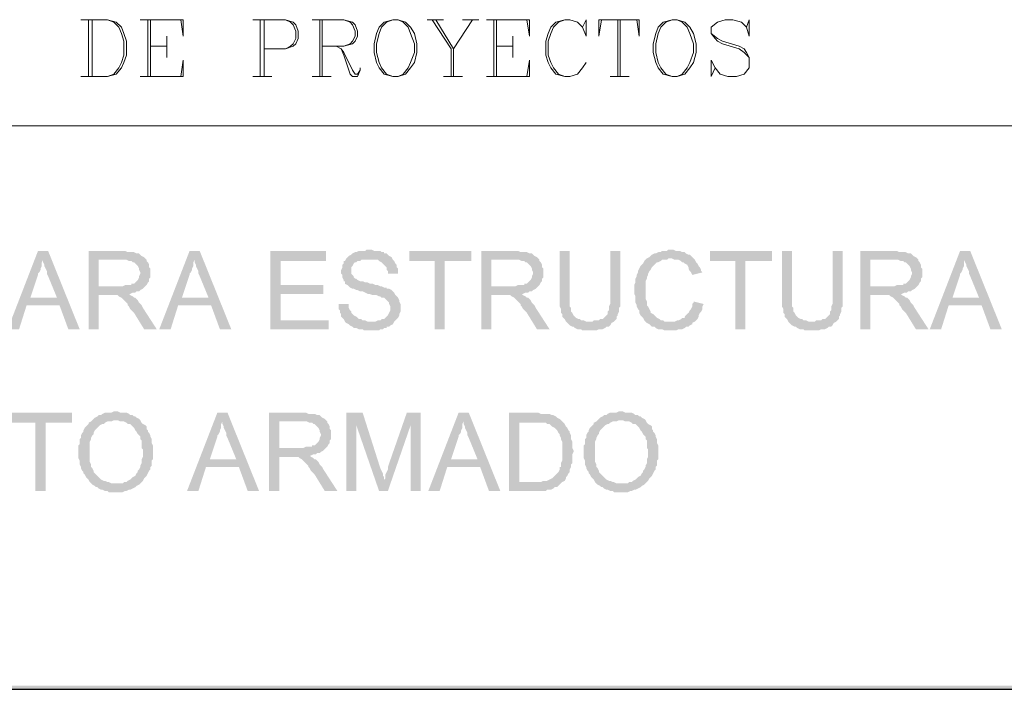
# Model space of a CAD drawing. Header units: millimetres. Extents: x 8 to 202, y 3 to 294.
# Tile 6 of 10: x 117 to 150, y 3 to 26. Entities that reach past the tile are written whole.
import ezdxf

# ---------------------------------------------------------------- set-up
doc = ezdxf.new("R2010")
doc.units = ezdxf.units.MM
doc.layers.add('DGE_CONTORNOS', color=7, linetype='Continuous', lineweight=0)
doc.layers.add('DGE_RELLENO', color=7, linetype='Continuous', lineweight=0)

msp = doc.modelspace()

# ---------------------------------------------------------------- hatches: boundary and pattern name
at = {"layer": 'DGE_RELLENO', "true_color": 0x000000}
for points in [[(117.9407, 17.9353), (117.602, 17.9353), (116.586, 15.3106), (116.967, 15.3106), (117.221, 16.115), (118.3217, 16.115), (117.348, 16.3689), (117.602, 17.131), (117.602, 17.1733), (117.6443, 17.2156), (117.6867, 17.3003), (117.6867, 17.3426), (117.729, 17.4273), (117.729, 17.5543), (117.7713, 17.639)], [(117.9407, 17.9353), (117.7713, 17.639), (117.7713, 17.5543), (117.8137, 17.4696), (117.8137, 17.4273), (117.856, 17.3426), (117.8983, 17.2579), (117.8983, 17.1733), (117.9407, 17.0886), (118.237, 16.3689), (117.348, 16.3689), (118.3217, 16.115), (118.618, 15.3106), (118.999, 15.3106)], [(120.4383, 17.9353), (119.2953, 17.9353), (119.2953, 15.3106), (119.634, 15.3106), (119.634, 16.4536), (120.015, 16.4536), (120.65, 16.4959), (120.6923, 16.4959), (120.777, 16.5383), (120.8617, 16.5383), (120.904, 16.5806), (120.9887, 16.5806), (121.031, 16.623), (121.1157, 16.6653), (121.158, 16.7076), (121.2003, 16.7499), (119.634, 16.7499), (119.634, 17.639), (120.4383, 17.639), (121.2003, 17.6813), (121.158, 17.7236), (121.0733, 17.7659), (121.031, 17.8083), (120.9887, 17.8506), (120.904, 17.8506), (120.8193, 17.8929), (120.6077, 17.8929), (120.523, 17.9353)], [(123.0207, 17.9353), (122.682, 17.9353), (121.666, 15.3106), (122.047, 15.3106), (122.301, 16.115), (123.4017, 16.115), (122.428, 16.3689), (122.682, 17.131), (122.682, 17.1733), (122.7243, 17.2156), (122.7667, 17.3003), (122.7667, 17.3426), (122.809, 17.4273), (122.809, 17.5543), (122.8513, 17.639)], [(123.0207, 17.9353), (122.8513, 17.639), (122.8513, 17.5543), (122.8937, 17.4696), (122.8937, 17.4273), (122.936, 17.3426), (122.9783, 17.2579), (122.9783, 17.1733), (123.0207, 17.0886), (123.317, 16.3689), (122.428, 16.3689), (123.4017, 16.115), (123.698, 15.3106), (124.079, 15.3106)], [(127.254, 17.9353), (125.3913, 17.9353), (125.3913, 15.3106), (127.3387, 15.3106), (127.3387, 15.607), (125.73, 15.607), (125.73, 16.4959), (127.1693, 16.4959), (127.1693, 16.7923), (125.73, 16.7923), (125.73, 17.5966), (127.254, 17.5966)], [(128.6933, 17.9776), (128.6087, 17.9776), (128.5663, 17.9353), (128.3547, 17.9353), (128.27, 17.8929), (128.2277, 17.8929), (128.143, 17.8506), (128.1007, 17.8083), (128.016, 17.7659), (127.9737, 17.7236), (127.9313, 17.6813), (127.889, 17.5966), (127.8467, 17.5966), (127.8467, 17.5119), (127.8043, 17.4696), (127.8043, 17.3849), (127.762, 17.3003), (127.762, 17.1733), (127.8043, 17.131), (127.8043, 17.0463), (127.8467, 16.9616), (127.8467, 16.9193), (127.889, 16.9193), (127.889, 16.8346), (127.9737, 16.7923), (128.016, 16.7499), (128.0583, 16.7076), (128.143, 16.6653), (128.1853, 16.6653), (128.27, 16.623), (128.3123, 16.623), (128.397, 16.5806), (128.4817, 16.5806), (128.5663, 16.5383), (128.651, 16.4959), (128.6933, 16.4959), (128.8203, 16.4536), (128.9473, 16.4536), (129.032, 16.4113), (129.0743, 16.4113), (129.1167, 16.3689), (129.2013, 16.3689), (129.2437, 16.3266), (129.286, 16.2843), (129.3283, 16.2419), (129.3707, 16.1996), (129.3707, 16.1573), (129.413, 16.0726), (129.413, 15.9456), (129.3707, 15.8609), (129.3283, 15.7763), (129.286, 15.7339), (129.2437, 15.6916), (129.2013, 15.6493), (129.1167, 15.6493), (129.0743, 15.607), (128.9897, 15.607), (128.905, 15.5646), (127.889, 15.5646), (127.9313, 15.5223), (128.016, 15.4799), (128.0583, 15.4376), (128.143, 15.3953), (128.1853, 15.3529), (128.27, 15.3529), (128.3547, 15.3106), (128.4817, 15.3106), (128.524, 15.2683), (128.778, 15.2683), (129.032, 15.2683), (129.0743, 15.3106), (129.159, 15.3106), (129.2013, 15.3529), (129.286, 15.3529), (129.286, 15.3953), (129.3707, 15.3953), (129.413, 15.4376), (129.4977, 15.4799), (129.54, 15.5646), (129.5823, 15.607), (129.6247, 15.6493), (129.667, 15.6916), (129.7093, 15.7763), (129.7093, 15.8186), (129.7517, 15.9033), (129.7517, 16.1573), (129.7093, 16.2419), (129.7093, 16.2843), (129.667, 16.3689), (129.6247, 16.4113), (129.5823, 16.4536), (129.54, 16.5383), (129.4977, 16.5806), (129.4553, 16.623), (129.3707, 16.6653), (129.286, 16.6653), (129.286, 16.7076), (129.2013, 16.7076), (129.1167, 16.7499), (129.0743, 16.7499), (128.9897, 16.7923), (128.905, 16.7923), (128.8203, 16.8346), (128.7357, 16.8346), (128.651, 16.8769), (128.5663, 16.8769), (128.4817, 16.9193), (128.397, 16.9193), (128.3123, 16.9616), (128.27, 17.0039), (128.2277, 17.0039), (128.1853, 17.0463), (128.1853, 17.0886), (128.143, 17.131), (128.1007, 17.1733), (128.1007, 17.3849), (128.143, 17.4273), (128.1853, 17.5119), (128.2277, 17.5543), (128.27, 17.5543), (128.3123, 17.5966), (128.397, 17.5966), (128.4393, 17.639), (129.4977, 17.639), (129.4553, 17.7236), (129.3707, 17.7659), (129.3283, 17.8083), (129.286, 17.8506), (129.2013, 17.8506), (129.2013, 17.8929), (129.1167, 17.8929), (129.0743, 17.9353), (128.8627, 17.9353), (128.778, 17.9776)], [(132.1223, 17.9353), (130.048, 17.9353), (130.048, 17.5966), (130.8947, 17.5966), (130.8947, 15.3106), (131.2333, 15.3106), (131.2333, 17.5966), (132.1223, 17.5966)], [(133.604, 17.9353), (132.461, 17.9353), (132.461, 15.3106), (132.7997, 15.3106), (132.7997, 16.4536), (133.1807, 16.4536), (133.8157, 16.4959), (133.858, 16.4959), (133.9427, 16.5383), (134.0273, 16.5383), (134.0697, 16.5806), (134.1543, 16.5806), (134.1967, 16.623), (134.2813, 16.6653), (134.3237, 16.7076), (134.366, 16.7499), (132.7997, 16.7499), (132.7997, 17.639), (133.604, 17.639), (134.366, 17.6813), (134.3237, 17.7236), (134.239, 17.7659), (134.1967, 17.8083), (134.1543, 17.8506), (134.0697, 17.8506), (133.985, 17.8929), (133.7733, 17.8929), (133.6887, 17.9353)], [(135.4243, 17.9353), (135.0857, 17.9353), (135.0857, 16.0726), (135.128, 15.988), (135.128, 15.8609), (135.1703, 15.8186), (135.1703, 15.7339), (135.2127, 15.6916), (135.255, 15.6493), (135.2973, 15.5646), (136.0593, 15.5646), (135.9747, 15.5646), (135.89, 15.607), (135.8053, 15.607), (135.763, 15.6493), (135.7207, 15.6493), (135.636, 15.6916), (135.5937, 15.7339), (135.5513, 15.7763), (135.509, 15.8609), (135.4667, 15.9033), (135.4667, 16.0303), (135.4243, 16.0726), (135.4243, 16.4113)], [(137.1177, 17.9353), (136.779, 17.9353), (136.779, 16.1573), (136.7367, 16.0726), (136.7367, 15.9456), (136.6943, 15.9033), (136.6943, 15.8186), (136.652, 15.7763), (136.6097, 15.7339), (136.5673, 15.6916), (136.525, 15.6493), (136.4403, 15.6493), (136.398, 15.607), (136.2287, 15.607), (136.1863, 15.5646), (135.2973, 15.5646), (135.3397, 15.5223), (135.382, 15.4799), (135.4243, 15.4376), (135.509, 15.3953), (135.5513, 15.3953), (135.5937, 15.3529), (135.6783, 15.3106), (135.8053, 15.3106), (135.8477, 15.2683), (136.3133, 15.2683), (136.398, 15.3106), (136.525, 15.3106), (136.6097, 15.3529), (136.652, 15.3953), (136.7367, 15.3953), (136.779, 15.4376), (136.8213, 15.5223), (136.906, 15.5646), (136.9483, 15.607), (136.9907, 15.6493), (136.9907, 15.7339), (137.033, 15.7763), (137.033, 15.8186), (137.0753, 15.9033), (137.0753, 16.0303), (137.1177, 16.0726), (137.1177, 16.4113)], [(138.811, 17.9776), (138.7263, 17.9776), (138.684, 17.9353), (138.5147, 17.9353), (138.4723, 17.8929), (138.3877, 17.8929), (138.303, 17.8506), (138.2607, 17.8506), (138.176, 17.8083), (138.1337, 17.7659), (138.0913, 17.7236), (138.0067, 17.6813), (137.9643, 17.639), (137.922, 17.5966), (137.8797, 17.5119), (137.8373, 17.4696), (137.795, 17.4273), (137.7527, 17.3426), (137.7103, 17.2579), (137.7103, 17.2156), (137.668, 17.131), (137.668, 17.0886), (137.6257, 17.0039), (137.6257, 16.8769), (137.5833, 16.7923), (137.5833, 16.4959), (137.6257, 16.4113), (137.6257, 16.1996), (137.668, 16.115), (137.668, 16.0726), (137.7103, 15.988), (137.7527, 15.9456), (137.7527, 15.8609), (137.795, 15.7763), (137.8373, 15.7339), (137.8797, 15.6916), (137.922, 15.607), (137.9643, 15.5646), (138.0067, 15.5223), (138.811, 15.5646), (138.5993, 15.5646), (138.557, 15.607), (138.4723, 15.607), (138.43, 15.6493), (138.3453, 15.6916), (138.303, 15.7339), (138.2607, 15.7763), (138.2183, 15.8186), (138.1337, 15.8609), (138.1337, 15.9033), (138.0913, 15.988), (138.049, 16.0726), (138.0067, 16.115), (138.0067, 16.2419), (137.9643, 16.3266), (137.9643, 16.9193), (138.0067, 17.0039), (138.0067, 17.0463), (138.049, 17.131), (138.049, 17.1733), (138.0913, 17.2579), (138.1337, 17.3003), (138.176, 17.3849), (138.2183, 17.4273), (138.2607, 17.4696), (138.303, 17.5119), (138.3453, 17.5543), (138.3877, 17.5543), (138.4723, 17.5966), (138.5147, 17.639), (138.684, 17.639), (138.7263, 17.6813), (139.573, 17.6813), (139.5307, 17.7236), (139.4883, 17.7659), (139.446, 17.8083), (139.4037, 17.8083), (139.319, 17.8506), (139.2767, 17.8929), (139.192, 17.8929), (139.1073, 17.9353), (138.9803, 17.9353), (138.8957, 17.9776)], [(142.1977, 17.9353), (140.1233, 17.9353), (140.1233, 17.5966), (140.97, 17.5966), (140.97, 15.3106), (141.3087, 15.3106), (141.3087, 17.5966), (142.1977, 17.5966)], [(142.875, 17.9353), (142.5363, 17.9353), (142.5363, 16.0726), (142.5787, 15.988), (142.5787, 15.8609), (142.621, 15.8186), (142.621, 15.7339), (142.6633, 15.6916), (142.7057, 15.6493), (142.748, 15.5646), (143.51, 15.5646), (143.4253, 15.5646), (143.3407, 15.607), (143.256, 15.607), (143.2137, 15.6493), (143.1713, 15.6493), (143.0867, 15.6916), (143.0443, 15.7339), (143.002, 15.7763), (142.9597, 15.8609), (142.9173, 15.9033), (142.9173, 16.0303), (142.875, 16.0726), (142.875, 16.4113)], [(144.5683, 17.9353), (144.2297, 17.9353), (144.2297, 16.1573), (144.1873, 16.0726), (144.1873, 15.9456), (144.145, 15.9033), (144.145, 15.8186), (144.1027, 15.7763), (144.0603, 15.7339), (144.018, 15.6916), (143.9757, 15.6493), (143.891, 15.6493), (143.8487, 15.607), (143.6793, 15.607), (143.637, 15.5646), (142.748, 15.5646), (142.7903, 15.5223), (142.8327, 15.4799), (142.875, 15.4376), (142.9597, 15.3953), (143.002, 15.3953), (143.0443, 15.3529), (143.129, 15.3106), (143.256, 15.3106), (143.2983, 15.2683), (143.764, 15.2683), (143.8487, 15.3106), (143.9757, 15.3106), (144.0603, 15.3529), (144.1027, 15.3953), (144.1873, 15.3953), (144.2297, 15.4376), (144.272, 15.5223), (144.3567, 15.5646), (144.399, 15.607), (144.4413, 15.6493), (144.4413, 15.7339), (144.4837, 15.7763), (144.4837, 15.8186), (144.526, 15.9033), (144.526, 16.0303), (144.5683, 16.0726), (144.5683, 16.4113)], [(146.304, 17.9353), (145.161, 17.9353), (145.161, 15.3106), (145.4997, 15.3106), (145.4997, 16.4536), (145.8807, 16.4536), (146.5157, 16.4959), (146.558, 16.4959), (146.6427, 16.5383), (146.7273, 16.5383), (146.7697, 16.5806), (146.8543, 16.5806), (146.8967, 16.623), (146.9813, 16.6653), (147.0237, 16.7076), (147.066, 16.7499), (145.4997, 16.7499), (145.4997, 17.639), (146.304, 17.639), (147.066, 17.6813), (147.0237, 17.7236), (146.939, 17.7659), (146.8967, 17.8083), (146.8543, 17.8506), (146.7697, 17.8506), (146.685, 17.8929), (146.4733, 17.8929), (146.3887, 17.9353)], [(148.844, 17.9353), (148.5053, 17.9353), (147.4893, 15.3106), (147.8703, 15.3106), (148.1243, 16.115), (149.225, 16.115), (148.2513, 16.3689), (148.5053, 17.131), (148.5053, 17.1733), (148.5477, 17.2156), (148.59, 17.3003), (148.59, 17.3426), (148.6323, 17.4273), (148.6323, 17.5543), (148.6747, 17.639)], [(148.844, 17.9353), (148.6747, 17.639), (148.6747, 17.5543), (148.717, 17.4696), (148.717, 17.4273), (148.7593, 17.3426), (148.8017, 17.2579), (148.8017, 17.1733), (148.844, 17.0886), (149.1403, 16.3689), (148.2513, 16.3689), (149.225, 16.115), (149.5213, 15.3106), (149.9023, 15.3106)], [(121.2003, 17.6813), (120.4383, 17.639), (120.5653, 17.639), (120.65, 17.5966), (120.7347, 17.5966), (120.777, 17.5543), (120.8193, 17.5543), (120.8617, 17.5119), (120.904, 17.4696), (120.9463, 17.4273), (120.9887, 17.3426), (120.9887, 17.3003), (121.031, 17.2156), (121.031, 17.1733), (120.9887, 17.0886), (120.9887, 17.0463), (120.9463, 16.9616), (120.904, 16.9193), (120.8617, 16.8769), (120.8193, 16.8346), (120.7347, 16.8346), (120.7347, 16.7923), (120.523, 16.7923), (120.4383, 16.7499), (119.634, 16.7499), (121.2003, 16.7499), (121.2427, 16.7923), (121.285, 16.8769), (121.3273, 16.9193), (121.3273, 17.0039), (121.3697, 17.0463), (121.3697, 17.3426), (121.3273, 17.3849), (121.3273, 17.4696), (121.285, 17.5543), (121.2427, 17.5966), (121.2427, 17.639)], [(129.4977, 17.639), (128.6933, 17.639), (128.9897, 17.639), (129.032, 17.5966), (129.1167, 17.5543), (129.159, 17.5119), (129.2013, 17.4696), (129.2437, 17.4273), (129.286, 17.3849), (129.286, 17.3003), (129.3283, 17.2579), (129.3283, 17.1733), (129.667, 17.1733), (129.667, 17.3426), (129.6247, 17.3849), (129.6247, 17.4696), (129.5823, 17.5119), (129.54, 17.5966)], [(134.366, 17.6813), (133.604, 17.639), (133.731, 17.639), (133.8157, 17.5966), (133.9003, 17.5966), (133.9427, 17.5543), (133.985, 17.5543), (134.0273, 17.5119), (134.0697, 17.4696), (134.112, 17.4273), (134.1543, 17.3426), (134.1543, 17.3003), (134.1967, 17.2156), (134.1967, 17.1733), (134.1543, 17.0886), (134.1543, 17.0463), (134.112, 16.9616), (134.0697, 16.9193), (134.0273, 16.8769), (133.985, 16.8346), (133.9003, 16.8346), (133.9003, 16.7923), (133.6887, 16.7923), (133.604, 16.7499), (132.7997, 16.7499), (134.366, 16.7499), (134.4083, 16.7923), (134.4507, 16.8769), (134.493, 16.9193), (134.493, 17.0039), (134.5353, 17.0463), (134.5353, 17.3426), (134.493, 17.3849), (134.493, 17.4696), (134.4507, 17.5543), (134.4083, 17.5966), (134.4083, 17.639)], [(139.573, 17.6813), (138.811, 17.6813), (138.8533, 17.6813), (138.938, 17.639), (139.065, 17.639), (139.1497, 17.5966), (139.192, 17.5543), (139.2343, 17.5543), (139.2767, 17.5119), (139.3613, 17.4696), (139.4037, 17.3849), (139.4037, 17.3426), (139.446, 17.2579), (139.4883, 17.2156), (139.5307, 17.131), (139.8693, 17.2156), (139.827, 17.2579), (139.827, 17.3003), (139.7847, 17.3849), (139.7423, 17.4273), (139.7, 17.5119), (139.6577, 17.5543), (139.6153, 17.639)], [(147.066, 17.6813), (146.304, 17.639), (146.431, 17.639), (146.5157, 17.5966), (146.6003, 17.5966), (146.6427, 17.5543), (146.685, 17.5543), (146.7273, 17.5119), (146.7697, 17.4696), (146.812, 17.4273), (146.8543, 17.3426), (146.8543, 17.3003), (146.8967, 17.2156), (146.8967, 17.1733), (146.8543, 17.0886), (146.8543, 17.0463), (146.812, 16.9616), (146.7697, 16.9193), (146.7273, 16.8769), (146.685, 16.8346), (146.6003, 16.8346), (146.6003, 16.7923), (146.3887, 16.7923), (146.304, 16.7499), (145.4997, 16.7499), (147.066, 16.7499), (147.1083, 16.7923), (147.1507, 16.8769), (147.193, 16.9193), (147.193, 17.0039), (147.2353, 17.0463), (147.2353, 17.3426), (147.193, 17.3849), (147.193, 17.4696), (147.1507, 17.5543), (147.1083, 17.5966), (147.1083, 17.639)], [(120.65, 16.4959), (120.015, 16.4536), (120.269, 16.4536), (120.3113, 16.4113), (120.396, 16.3689), (120.4383, 16.3266), (120.4807, 16.2843), (120.5653, 16.1996), (120.6077, 16.1573), (120.6077, 16.115), (120.65, 16.0726), (120.6923, 15.988), (120.7347, 15.9456), (120.8193, 15.8609), (121.158, 15.3106), (121.5813, 15.3106), (121.1157, 16.0303), (121.0733, 16.115), (121.031, 16.1573), (120.9887, 16.1996), (120.9463, 16.2843), (120.904, 16.3266), (120.8617, 16.3689), (120.8193, 16.3689), (120.777, 16.4113), (120.6923, 16.4536)], [(133.8157, 16.4959), (133.1807, 16.4536), (133.4347, 16.4536), (133.477, 16.4113), (133.5617, 16.3689), (133.604, 16.3266), (133.6463, 16.2843), (133.731, 16.1996), (133.7733, 16.1573), (133.7733, 16.115), (133.8157, 16.0726), (133.858, 15.988), (133.9003, 15.9456), (133.985, 15.8609), (134.3237, 15.3106), (134.747, 15.3106), (134.2813, 16.0303), (134.239, 16.115), (134.1967, 16.1573), (134.1543, 16.1996), (134.112, 16.2843), (134.0697, 16.3266), (134.0273, 16.3689), (133.985, 16.3689), (133.9427, 16.4113), (133.858, 16.4536)], [(139.573, 16.2419), (139.573, 16.1996), (139.5307, 16.1573), (139.5307, 16.0726), (139.4883, 15.988), (139.446, 15.9456), (139.4037, 15.8609), (139.3613, 15.8186), (139.319, 15.7763), (139.2767, 15.7339), (139.2767, 15.6916), (139.192, 15.6916), (139.1497, 15.6493), (139.065, 15.607), (139.0227, 15.607), (138.938, 15.5646), (138.811, 15.5646), (138.0067, 15.5223), (138.0913, 15.4799), (138.1337, 15.4376), (138.176, 15.3953), (138.2607, 15.3953), (138.303, 15.3529), (138.3877, 15.3106), (138.5147, 15.3106), (138.5993, 15.2683), (138.9803, 15.2683), (139.065, 15.3106), (139.192, 15.3106), (139.2767, 15.3529), (139.319, 15.3953), (139.4037, 15.3953), (139.446, 15.4376), (139.5307, 15.4799), (139.5307, 15.5223), (139.6153, 15.5646), (139.6577, 15.607), (139.7, 15.6493), (139.7423, 15.7339), (139.7423, 15.7763), (139.7847, 15.8609), (139.827, 15.9033), (139.8693, 15.988), (139.8693, 16.0726), (139.9117, 16.1573)], [(146.5157, 16.4959), (145.8807, 16.4536), (146.1347, 16.4536), (146.177, 16.4113), (146.2617, 16.3689), (146.304, 16.3266), (146.3463, 16.2843), (146.431, 16.1996), (146.4733, 16.1573), (146.4733, 16.115), (146.5157, 16.0726), (146.558, 15.988), (146.6003, 15.9456), (146.685, 15.8609), (147.0237, 15.3106), (147.447, 15.3106), (146.9813, 16.0303), (146.939, 16.115), (146.8967, 16.1573), (146.8543, 16.1996), (146.812, 16.2843), (146.7697, 16.3266), (146.7273, 16.3689), (146.685, 16.3689), (146.6427, 16.4113), (146.558, 16.4536)], [(128.016, 16.1573), (127.6773, 16.1573), (127.6773, 15.988), (127.7197, 15.9456), (127.7197, 15.8609), (127.762, 15.8186), (127.762, 15.7339), (127.8043, 15.6916), (127.8467, 15.6493), (127.889, 15.5646), (128.778, 15.5646), (128.651, 15.5646), (128.5663, 15.607), (128.4817, 15.607), (128.4393, 15.6493), (128.3547, 15.6493), (128.3123, 15.6916), (128.27, 15.7339), (128.1853, 15.7763), (128.143, 15.8186), (128.1007, 15.8609), (128.1007, 15.9033), (128.0583, 15.9456), (128.016, 16.0303), (128.016, 16.115)], [(120.2267, 12.5589), (120.142, 12.5589), (120.0573, 12.5166), (119.8457, 12.5166), (119.761, 12.4743), (119.7187, 12.432), (119.634, 12.432), (119.5917, 12.3896), (119.507, 12.3473), (119.4647, 12.3049), (119.4223, 12.2626), (120.269, 12.2626), (120.3537, 12.2203), (120.4807, 12.2203), (120.5653, 12.1779), (120.6077, 12.1356), (120.6923, 12.1356), (120.7347, 12.0933), (120.777, 12.0509), (120.8193, 12.0086), (120.8617, 11.9239), (120.904, 11.8816), (120.9463, 11.797), (120.9887, 11.7546), (121.031, 11.7123), (121.031, 11.6276), (121.0733, 11.5853), (121.0733, 11.3313), (121.1157, 11.289), (121.1157, 11.0349), (121.0733, 10.9503), (121.0733, 10.8233), (121.031, 10.7386), (121.031, 10.6963), (120.9887, 10.6116), (120.9463, 10.5693), (120.9463, 10.5269), (120.904, 10.4846), (120.8617, 10.3999), (120.777, 10.3576), (120.7347, 10.3153), (120.6923, 10.273), (120.6077, 10.2306), (120.5653, 10.1883), (120.4807, 10.1883), (120.4383, 10.1459), (120.2267, 10.1459), (121.031, 10.1459), (121.0733, 10.1883), (121.1157, 10.2306), (121.158, 10.3153), (121.2003, 10.3576), (121.2427, 10.3999), (121.285, 10.4846), (121.3273, 10.5693), (121.3697, 10.6116), (121.3697, 10.6963), (121.412, 10.7386), (121.412, 10.9079), (121.4543, 10.9503), (121.4543, 11.4159), (121.412, 11.5006), (121.412, 11.6276), (121.3697, 11.7123), (121.3697, 11.7546), (121.3273, 11.8393), (121.285, 11.8816), (121.285, 11.9239), (121.2427, 11.9663), (121.2427, 12.0509), (121.2003, 12.0933), (121.1157, 12.1356), (121.0733, 12.1779), (121.031, 12.2626), (120.9887, 12.3049), (120.904, 12.3473), (120.8617, 12.3896), (120.8193, 12.3896), (120.777, 12.432), (120.6923, 12.432), (120.65, 12.4743), (120.5653, 12.5166), (120.3537, 12.5166), (120.269, 12.5589)], [(137.16, 12.5589), (137.0753, 12.5589), (136.9907, 12.5166), (136.779, 12.5166), (136.6943, 12.4743), (136.652, 12.432), (136.5673, 12.432), (136.525, 12.3896), (136.4403, 12.3473), (136.398, 12.3049), (136.3557, 12.2626), (137.2023, 12.2626), (137.287, 12.2203), (137.414, 12.2203), (137.4987, 12.1779), (137.541, 12.1356), (137.6257, 12.1356), (137.668, 12.0933), (137.7103, 12.0509), (137.7527, 12.0086), (137.795, 11.9239), (137.8373, 11.8816), (137.8797, 11.797), (137.922, 11.7546), (137.9643, 11.7123), (137.9643, 11.6276), (138.0067, 11.5853), (138.0067, 11.3313), (138.049, 11.289), (138.049, 11.0349), (138.0067, 10.9503), (138.0067, 10.8233), (137.9643, 10.7386), (137.9643, 10.6963), (137.922, 10.6116), (137.8797, 10.5693), (137.8797, 10.5269), (137.8373, 10.4846), (137.795, 10.3999), (137.7103, 10.3576), (137.668, 10.3153), (137.6257, 10.273), (137.541, 10.2306), (137.4987, 10.1883), (137.414, 10.1883), (137.3717, 10.1459), (137.16, 10.1459), (137.9643, 10.1459), (138.0067, 10.1883), (138.049, 10.2306), (138.0913, 10.3153), (138.1337, 10.3576), (138.176, 10.3999), (138.2183, 10.4846), (138.2607, 10.5693), (138.303, 10.6116), (138.303, 10.6963), (138.3453, 10.7386), (138.3453, 10.9079), (138.3877, 10.9503), (138.3877, 11.4159), (138.3453, 11.5006), (138.3453, 11.6276), (138.303, 11.7123), (138.303, 11.7546), (138.2607, 11.8393), (138.2183, 11.8816), (138.2183, 11.9239), (138.176, 11.9663), (138.176, 12.0509), (138.1337, 12.0933), (138.049, 12.1356), (138.0067, 12.1779), (137.9643, 12.2626), (137.922, 12.3049), (137.8373, 12.3473), (137.795, 12.3896), (137.7527, 12.3896), (137.7103, 12.432), (137.6257, 12.432), (137.5833, 12.4743), (137.4987, 12.5166), (137.287, 12.5166), (137.2023, 12.5589)], [(118.745, 12.5166), (116.6707, 12.5166), (116.6707, 12.1779), (117.5173, 12.1779), (117.5173, 9.8919), (117.856, 9.8919), (117.856, 12.1779), (118.745, 12.1779)], [(119.4223, 12.2626), (119.38, 12.2203), (119.2953, 12.1779), (119.2953, 12.1356), (119.253, 12.0933), (119.2107, 12.0509), (119.1683, 12.0086), (119.126, 11.9239), (119.126, 11.8816), (119.0837, 11.8393), (119.0413, 11.7546), (119.0413, 11.6699), (118.999, 11.6276), (118.999, 11.4583), (118.9567, 11.4159), (118.9567, 10.9926), (118.999, 10.9079), (118.999, 10.781), (119.0413, 10.6963), (119.0413, 10.6539), (119.0837, 10.5693), (119.126, 10.5269), (119.126, 10.4846), (119.1683, 10.4423), (119.2107, 10.3576), (119.253, 10.3153), (119.2953, 10.273), (119.3377, 10.1883), (119.38, 10.1459), (119.4223, 10.1036), (119.507, 10.0613), (119.5493, 10.0189), (119.5917, 10.0189), (119.634, 9.9766), (119.7187, 9.9343), (119.761, 9.9343), (119.8457, 9.8919), (119.9303, 9.8919), (119.9727, 9.8496), (120.2267, 9.8496), (120.4383, 9.8496), (120.523, 9.8919), (120.5653, 9.8919), (120.65, 9.9343), (120.6923, 9.9343), (120.777, 9.9766), (120.8617, 10.0189), (120.904, 10.0613), (120.9887, 10.1036), (121.031, 10.1459), (120.0573, 10.1459), (119.9727, 10.1883), (119.9303, 10.1883), (119.8457, 10.2306), (119.8033, 10.2306), (119.7187, 10.273), (119.6763, 10.3153), (119.634, 10.3576), (119.5917, 10.3999), (119.5493, 10.4423), (119.507, 10.4846), (119.4647, 10.5269), (119.4647, 10.5693), (119.4223, 10.6539), (119.38, 10.6963), (119.38, 10.781), (119.3377, 10.8656), (119.3377, 11.5429), (119.38, 11.6276), (119.38, 11.6699), (119.4223, 11.7546), (119.4647, 11.797), (119.4647, 11.8393), (119.507, 11.9239), (119.5493, 11.9663), (119.5917, 12.0086), (119.634, 12.0509), (119.6763, 12.0933), (119.761, 12.1356), (119.8033, 12.1356), (119.8457, 12.1779), (119.9303, 12.2203), (120.0573, 12.2203), (120.142, 12.2626), (120.2267, 12.2626)], [(123.952, 12.5166), (123.6133, 12.5166), (122.5973, 9.8919), (122.9783, 9.8919), (123.2323, 10.6963), (124.333, 10.6963), (123.3593, 10.9503), (123.6133, 11.7123), (123.6133, 11.7546), (123.6557, 11.797), (123.698, 11.8816), (123.698, 11.9239), (123.7403, 12.0086), (123.7403, 12.1356), (123.7827, 12.2203)], [(123.952, 12.5166), (123.7827, 12.2203), (123.7827, 12.1356), (123.825, 12.0509), (123.825, 12.0086), (123.8673, 11.9239), (123.9097, 11.8393), (123.9097, 11.7546), (123.952, 11.6699), (124.2483, 10.9503), (123.3593, 10.9503), (124.333, 10.6963), (124.6293, 9.8919), (125.0103, 9.8919)], [(126.492, 12.5166), (125.349, 12.5166), (125.349, 9.8919), (125.6877, 9.8919), (125.6877, 11.0349), (126.0687, 11.0349), (126.7037, 11.0773), (126.746, 11.0773), (126.8307, 11.1196), (126.9153, 11.1196), (126.9577, 11.1619), (127.0423, 11.1619), (127.0847, 11.2043), (127.1693, 11.2466), (127.2117, 11.289), (127.254, 11.3313), (125.6877, 11.3313), (125.6877, 12.2203), (126.492, 12.2203), (127.254, 12.2626), (127.2117, 12.3049), (127.127, 12.3473), (127.0847, 12.3896), (127.0423, 12.432), (126.9577, 12.432), (126.873, 12.4743), (126.6613, 12.4743), (126.5767, 12.5166)], [(127.254, 12.2626), (126.492, 12.2203), (126.619, 12.2203), (126.7037, 12.1779), (126.7883, 12.1779), (126.8307, 12.1356), (126.873, 12.1356), (126.9153, 12.0933), (126.9577, 12.0509), (127, 12.0086), (127.0423, 11.9239), (127.0423, 11.8816), (127.0847, 11.797), (127.0847, 11.7546), (127.0423, 11.6699), (127.0423, 11.6276), (127, 11.5429), (126.9577, 11.5006), (126.9153, 11.4583), (126.873, 11.4159), (126.7883, 11.4159), (126.7883, 11.3736), (126.5767, 11.3736), (126.492, 11.3313), (125.6877, 11.3313), (127.254, 11.3313), (127.2963, 11.3736), (127.3387, 11.4583), (127.381, 11.5006), (127.381, 11.5853), (127.4233, 11.6276), (127.4233, 11.9239), (127.381, 11.9663), (127.381, 12.0509), (127.3387, 12.1356), (127.2963, 12.1779), (127.2963, 12.2203)], [(128.4817, 12.5166), (127.9313, 12.5166), (127.9313, 9.8919), (128.27, 9.8919), (128.27, 12.0933)], [(128.4817, 12.5166), (128.27, 12.0933), (129.032, 9.8919), (129.2013, 10.273), (129.2013, 10.3576), (129.159, 10.3999), (129.159, 10.4846), (129.1167, 10.5693), (129.0743, 10.6539)], [(130.429, 12.5166), (129.9633, 12.5166), (129.3283, 10.6963), (129.3283, 10.6116), (129.286, 10.5269), (129.2437, 10.4423), (129.2437, 10.3153), (129.2013, 10.273), (129.032, 9.8919), (129.3283, 9.8919), (130.0903, 12.0933)], [(130.429, 12.5166), (130.0903, 12.0933), (130.0903, 9.8919), (130.429, 9.8919)], [(132.0377, 12.5166), (131.699, 12.5166), (130.683, 9.8919), (131.064, 9.8919), (131.318, 10.6963), (132.4187, 10.6963), (131.445, 10.9503), (131.699, 11.7123), (131.699, 11.7546), (131.7413, 11.797), (131.7837, 11.8816), (131.7837, 11.9239), (131.826, 12.0086), (131.826, 12.1356), (131.8683, 12.2203)], [(132.0377, 12.5166), (131.8683, 12.2203), (131.8683, 12.1356), (131.9107, 12.0509), (131.9107, 12.0086), (131.953, 11.9239), (131.9953, 11.8393), (131.9953, 11.7546), (132.0377, 11.6699), (132.334, 10.9503), (131.445, 10.9503), (132.4187, 10.6963), (132.715, 9.8919), (133.096, 9.8919)], [(134.2813, 12.5166), (133.3923, 12.5166), (133.3923, 9.8919), (134.62, 9.8919), (134.6623, 9.9343), (134.7893, 9.9343), (134.874, 9.9766), (134.9163, 10.0189), (135.001, 10.0189), (135.0433, 10.0613), (135.0857, 10.1036), (135.128, 10.1459), (135.1703, 10.1883), (133.731, 10.1883), (133.731, 12.1779), (134.2813, 12.1779), (135.1703, 12.2203), (135.128, 12.2626), (135.0857, 12.3049), (135.001, 12.3473), (134.9587, 12.3896), (134.874, 12.432), (134.8317, 12.432), (134.747, 12.4743), (134.4507, 12.4743), (134.366, 12.5166)], [(135.1703, 12.2203), (134.2813, 12.1779), (134.62, 12.1779), (134.6623, 12.1356), (134.747, 12.1356), (134.7893, 12.0933), (134.8317, 12.0509), (134.9163, 12.0086), (134.9587, 11.9663), (135.001, 11.9239), (135.0433, 11.8393), (135.0857, 11.797), (135.0857, 11.7546), (135.128, 11.6699), (135.128, 11.6276), (135.1703, 11.5429), (135.1703, 10.9079), (135.128, 10.8233), (135.128, 10.6963), (135.0857, 10.6963), (135.0857, 10.6116), (135.0433, 10.5269), (135.001, 10.4846), (134.9587, 10.4423), (134.9163, 10.3999), (134.874, 10.3576), (134.8317, 10.3153), (134.747, 10.273), (134.6623, 10.2306), (134.5353, 10.2306), (134.4507, 10.1883), (133.731, 10.1883), (135.1703, 10.1883), (135.255, 10.2306), (135.2973, 10.3153), (135.2973, 10.3576), (135.3397, 10.3999), (135.382, 10.4846), (135.4243, 10.5269), (135.4243, 10.6116), (135.4667, 10.6963), (135.4667, 10.781), (135.509, 10.8233), (135.509, 11.1196), (135.5513, 11.2043), (135.5513, 11.2466), (135.509, 11.3313), (135.509, 11.5429), (135.4667, 11.6276), (135.4667, 11.7546), (135.4243, 11.8393), (135.4243, 11.8816), (135.382, 11.9239), (135.3397, 12.0086), (135.2973, 12.0509), (135.255, 12.1356), (135.2127, 12.1779)], [(136.3557, 12.2626), (136.3133, 12.2203), (136.2287, 12.1779), (136.2287, 12.1356), (136.1863, 12.0933), (136.144, 12.0509), (136.1017, 12.0086), (136.0593, 11.9239), (136.0593, 11.8816), (136.017, 11.8393), (135.9747, 11.7546), (135.9747, 11.6699), (135.9323, 11.6276), (135.9323, 11.4583), (135.89, 11.4159), (135.89, 10.9926), (135.9323, 10.9079), (135.9323, 10.781), (135.9747, 10.6963), (135.9747, 10.6539), (136.017, 10.5693), (136.0593, 10.5269), (136.0593, 10.4846), (136.1017, 10.4423), (136.144, 10.3576), (136.1863, 10.3153), (136.2287, 10.273), (136.271, 10.1883), (136.3133, 10.1459), (136.3557, 10.1036), (136.4403, 10.0613), (136.4827, 10.0189), (136.525, 10.0189), (136.5673, 9.9766), (136.652, 9.9343), (136.6943, 9.9343), (136.779, 9.8919), (136.8637, 9.8919), (136.906, 9.8496), (137.16, 9.8496), (137.3717, 9.8496), (137.4563, 9.8919), (137.4987, 9.8919), (137.5833, 9.9343), (137.6257, 9.9343), (137.7103, 9.9766), (137.795, 10.0189), (137.8373, 10.0613), (137.922, 10.1036), (137.9643, 10.1459), (136.9907, 10.1459), (136.906, 10.1883), (136.8637, 10.1883), (136.779, 10.2306), (136.7367, 10.2306), (136.652, 10.273), (136.6097, 10.3153), (136.5673, 10.3576), (136.525, 10.3999), (136.4827, 10.4423), (136.4403, 10.4846), (136.398, 10.5269), (136.398, 10.5693), (136.3557, 10.6539), (136.3133, 10.6963), (136.3133, 10.781), (136.271, 10.8656), (136.271, 11.5429), (136.3133, 11.6276), (136.3133, 11.6699), (136.3557, 11.7546), (136.398, 11.797), (136.398, 11.8393), (136.4403, 11.9239), (136.4827, 11.9663), (136.525, 12.0086), (136.5673, 12.0509), (136.6097, 12.0933), (136.6943, 12.1356), (136.7367, 12.1356), (136.779, 12.1779), (136.8637, 12.2203), (136.9907, 12.2203), (137.0753, 12.2626), (137.16, 12.2626)], [(126.7037, 11.0773), (126.0687, 11.0349), (126.3227, 11.0349), (126.365, 10.9926), (126.4497, 10.9503), (126.492, 10.9079), (126.5343, 10.8656), (126.619, 10.781), (126.6613, 10.7386), (126.6613, 10.6963), (126.7037, 10.6539), (126.746, 10.5693), (126.7883, 10.5269), (126.873, 10.4423), (127.2117, 9.8919), (127.635, 9.8919), (127.1693, 10.6116), (127.127, 10.6963), (127.0847, 10.7386), (127.0423, 10.781), (127, 10.8656), (126.9577, 10.9079), (126.9153, 10.9503), (126.873, 10.9503), (126.8307, 10.9926), (126.746, 11.0349)], [(201.9723, 3.2456), (201.8453, 3.3726), (23.5797, 3.2456)], [(201.8453, 3.3726), (23.5797, 3.2456), (23.7067, 3.3726)]]:
    msp.add_hatch(color=7, dxfattribs=at).paths.add_polyline_path(points, flags=0)

# ---------------------------------------------------------------- linework, layer by layer
at = {"layer": 'DGE_CONTORNOS', "lineweight": 5}
for points in [[(119.0413, 25.6823), (119.9303, 25.6823), (120.2267, 25.5976), (120.396, 25.4283), (120.4807, 25.2166), (120.5653, 24.9626), (120.5653, 24.497), (120.4807, 24.2429), (120.396, 24.0736), (120.2267, 23.8619), (119.9303, 23.7773), (119.0413, 23.7773)], [(119.2953, 25.6823), (119.2953, 23.7773)], [(119.4223, 25.6823), (119.4223, 23.7773)], [(119.9303, 25.6823), (120.142, 25.5976), (120.3113, 25.4283), (120.396, 25.2166), (120.4807, 24.9626), (120.4807, 24.497), (120.396, 24.2429), (120.3113, 24.0736), (120.142, 23.8619), (119.9303, 23.7773)], [(121.031, 25.6823), (122.4703, 25.6823), (122.4703, 25.132), (122.3857, 25.6823)], [(121.285, 25.6823), (121.285, 23.7773)], [(121.3697, 25.6823), (121.3697, 23.7773)], [(124.7987, 25.6823), (125.8993, 25.6823), (126.1533, 25.5976), (126.238, 25.513), (126.3227, 25.3013), (126.3227, 25.0473), (126.238, 24.8779), (126.1533, 24.7933), (125.8993, 24.7086), (125.1797, 24.7086)], [(125.0527, 25.6823), (125.0527, 23.7773)], [(125.1797, 25.6823), (125.1797, 23.7773)], [(125.8993, 25.6823), (126.0687, 25.5976), (126.1533, 25.513), (126.238, 25.3013), (126.238, 25.0473), (126.1533, 24.8779), (126.0687, 24.7933), (125.8993, 24.7086)], [(126.7883, 25.6823), (127.8467, 25.6823), (128.143, 25.5976), (128.2277, 25.513), (128.3123, 25.3013), (128.3123, 25.132), (128.2277, 24.9626), (128.143, 24.8779), (127.8467, 24.7933), (127.127, 24.7933)], [(127.0423, 25.6823), (127.0423, 23.7773)], [(127.127, 25.6823), (127.127, 23.7773)], [(127.8467, 25.6823), (128.0583, 25.5976), (128.143, 25.513), (128.2277, 25.3013), (128.2277, 25.132), (128.143, 24.9626), (128.0583, 24.8779), (127.8467, 24.7933)], [(129.4977, 25.6823), (129.2013, 25.5976), (129.032, 25.4283), (128.9473, 25.2166), (128.8627, 24.8779), (128.8627, 24.5816), (128.9473, 24.2429), (129.032, 24.0736), (129.2013, 23.8619), (129.4977, 23.7773), (129.667, 23.7773), (129.921, 23.8619), (130.0903, 24.0736), (130.2173, 24.2429), (130.302, 24.5816), (130.302, 24.8779), (130.2173, 25.2166), (130.0903, 25.4283), (129.921, 25.5976), (129.667, 25.6823), (129.4977, 25.6823), (129.286, 25.5976), (129.1167, 25.4283), (129.032, 25.2166), (128.9473, 24.8779), (128.9473, 24.5816), (129.032, 24.2429), (129.1167, 24.0736), (129.286, 23.8619), (129.4977, 23.7773)], [(129.667, 23.7773), (129.8363, 23.8619), (130.0057, 24.0736), (130.0903, 24.2429), (130.2173, 24.5816), (130.2173, 24.8779), (130.0903, 25.2166), (130.0057, 25.4283), (129.8363, 25.5976), (129.667, 25.6823)], [(130.6407, 25.6823), (131.191, 25.6823)], [(130.81, 25.6823), (131.445, 24.7086), (131.445, 23.7773)], [(130.937, 25.6823), (131.5297, 24.7086), (131.5297, 23.7773)], [(132.1647, 25.6823), (131.5297, 24.7086)], [(131.826, 25.6823), (132.3763, 25.6823)], [(132.6303, 25.6823), (134.0697, 25.6823), (134.0697, 25.132), (133.985, 25.6823)], [(132.8843, 25.6823), (132.8843, 23.7773)], [(132.969, 25.6823), (132.969, 23.7773)], [(135.8477, 25.4283), (135.9747, 25.132), (135.9747, 25.6823), (135.8477, 25.4283), (135.6783, 25.5976), (135.4243, 25.6823), (135.255, 25.6823), (134.9587, 25.5976), (134.7893, 25.4283), (134.7047, 25.2166), (134.62, 24.9626), (134.62, 24.497), (134.7047, 24.2429), (134.7893, 24.0736), (134.9587, 23.8619), (135.255, 23.7773), (135.4243, 23.7773), (135.6783, 23.8619), (135.8477, 24.0736), (135.9747, 24.2429)], [(135.255, 25.6823), (135.0433, 25.5976), (134.874, 25.4283), (134.7893, 25.2166), (134.7047, 24.9626), (134.7047, 24.497), (134.7893, 24.2429), (134.874, 24.0736), (135.0433, 23.8619), (135.255, 23.7773)], [(136.4827, 25.6823), (136.398, 25.132), (136.398, 25.6823), (137.7527, 25.6823), (137.7527, 25.132), (137.668, 25.6823)], [(137.033, 25.6823), (137.033, 23.7773)], [(137.1177, 25.6823), (137.1177, 23.7773)], [(138.8533, 25.6823), (138.557, 25.5976), (138.3877, 25.4283), (138.303, 25.2166), (138.2183, 24.8779), (138.2183, 24.5816), (138.303, 24.2429), (138.3877, 24.0736), (138.557, 23.8619), (138.8533, 23.7773), (139.0227, 23.7773), (139.2767, 23.8619), (139.446, 24.0736), (139.573, 24.2429), (139.6577, 24.5816), (139.6577, 24.8779), (139.573, 25.2166), (139.446, 25.4283), (139.2767, 25.5976), (139.0227, 25.6823), (138.8533, 25.6823), (138.6417, 25.5976), (138.4723, 25.4283), (138.3877, 25.2166), (138.303, 24.8779), (138.303, 24.5816), (138.3877, 24.2429), (138.4723, 24.0736), (138.6417, 23.8619), (138.8533, 23.7773)], [(139.0227, 23.7773), (139.192, 23.8619), (139.3613, 24.0736), (139.446, 24.2429), (139.573, 24.5816), (139.573, 24.8779), (139.446, 25.2166), (139.3613, 25.4283), (139.192, 25.5976), (139.0227, 25.6823)], [(141.351, 25.4283), (141.4357, 25.6823), (141.4357, 25.132), (141.351, 25.4283), (141.1817, 25.5976), (140.8853, 25.6823), (140.6313, 25.6823), (140.3773, 25.5976), (140.1657, 25.4283), (140.1657, 25.2166), (140.2927, 25.0473), (140.3773, 24.9626), (140.5467, 24.8779), (141.097, 24.7086), (141.2663, 24.5816), (141.4357, 24.4123)], [(121.92, 25.132), (121.92, 24.4123)], [(133.5193, 25.132), (133.5193, 24.4123)], [(140.1657, 25.2166), (140.3773, 25.0473), (140.5467, 24.9626), (141.097, 24.7933), (141.2663, 24.7086), (141.351, 24.5816), (141.4357, 24.4123), (141.4357, 24.0736), (141.2663, 23.8619), (141.0123, 23.7773), (140.716, 23.7773), (140.462, 23.8619), (140.2927, 24.0736), (140.1657, 24.3276), (140.1657, 23.7773), (140.2927, 24.0736)], [(121.3697, 24.7933), (121.92, 24.7933)], [(127.5927, 24.7933), (127.762, 24.7086), (127.8467, 24.5816), (128.143, 23.989), (128.2277, 23.8619), (128.3123, 23.8619), (128.397, 23.989)], [(132.969, 24.7933), (133.5193, 24.7933)], [(127.762, 24.7086), (127.8467, 24.497), (128.0583, 23.8619), (128.143, 23.7773), (128.3123, 23.7773), (128.397, 23.989), (128.397, 24.0736)], [(121.031, 23.7773), (122.4703, 23.7773), (122.4703, 24.3276), (122.3857, 23.7773)], [(132.6303, 23.7773), (134.0697, 23.7773), (134.0697, 24.3276), (133.985, 23.7773)], [(124.7987, 23.7773), (125.4337, 23.7773)], [(126.7883, 23.7773), (127.4233, 23.7773)], [(131.191, 23.7773), (131.826, 23.7773)], [(136.779, 23.7773), (137.414, 23.7773)]]:
    msp.add_lwpolyline(points, dxfattribs=at)
at = {"layer": 'DGE_CONTORNOS', "lineweight": 9}
msp.add_lwpolyline([(23.5797, 22.1263), (201.9723, 22.1263)], dxfattribs=at)
at = {"layer": 'DGE_CONTORNOS', "lineweight": 25}
msp.add_lwpolyline([(7.874, 3.2456), (201.9723, 3.2456)], dxfattribs=at)

doc.saveas('drawing.dxf')
